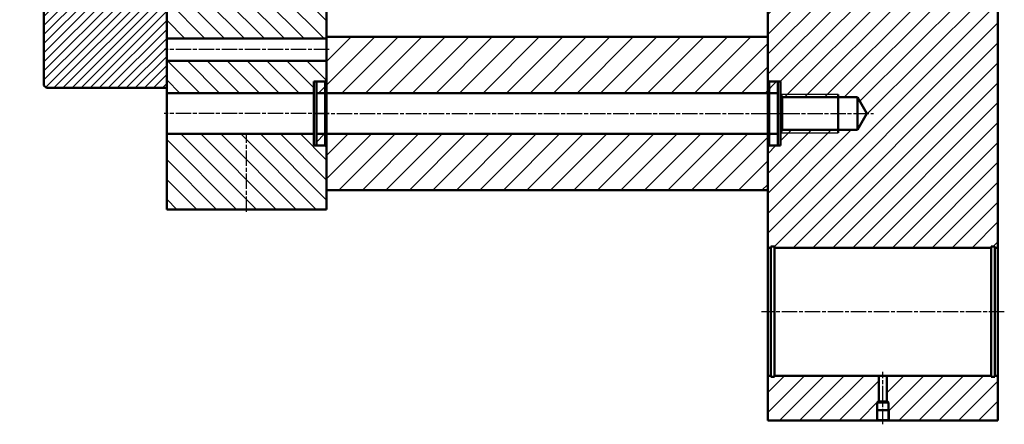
# Model space of a CAD drawing. Header units: millimetres. Extents: x 400 to 2057, y 298 to 1124.
# Tile 1 of 3: x 422 to 1192, y 298 to 614. Entities that reach past the tile are written whole.
import ezdxf

# ---------------------------------------------------------------- set-up
doc = ezdxf.new("R2010")
doc.units = ezdxf.units.MM
doc.linetypes.add('AM_ISO08W050', pattern=[18, 12, -1.5, 3, -1.5])
for name, color, linetype, lineweight in [('AM_0', 7, 'Continuous', 50), ('AM_4', 92, 'Continuous', 25), ('AM_7', 142, 'AM_ISO08W050', 25), ('AM_8', 1, 'Continuous', 25)]:
    doc.layers.add(name, color=color, linetype=linetype, lineweight=lineweight)
pattern_1 = [(45, (614.869, 460.738), (-9.1924, 9.1924), [])]
pattern_2 = [(135, (97.744, 710.738), (-7.77817, -7.77817), [])]
pattern_3 = [(45, (2110.772, 710.738), (7.77817, -7.77817), [])]

msp = doc.modelspace()

# ---------------------------------------------------------------- hatches: boundary and pattern name
at = {"layer": 'AM_8'}
h = msp.add_hatch(dxfattribs=at)
h.set_pattern_fill('_U', color=256, scale=5, angle=45, style=0, pattern_type=0)
h.set_pattern_definition([(45, (379.5695, 519.7415), (-3.535534, 3.535534), [])])
edge = h.paths.add_edge_path()
edge.add_line((479.29, 858.74), (478.13, 857.58))
edge.add_line((478.13, 857.58), (478.13, 833.74))
edge.add_line((478.13, 833.74), (473.07, 830.82))
edge.add_line((473.07, 830.82), (473.07, 745.74))
edge.add_line((473.07, 745.74), (686.33, 745.74))
edge.add_line((686.33, 745.74), (689.07, 746.74))
edge.add_line((689.07, 746.74), (705.07, 746.74))
edge.add_line((705.07, 746.74), (707.82, 745.74))
edge.add_line((707.82, 745.74), (727.07, 745.74))
edge.add_line((727.07, 745.74), (727.07, 788.24))
edge.add_line((727.07, 788.24), (725.07, 790.24))
edge.add_line((725.07, 790.24), (587.57, 790.24))
edge.add_arc((587.57, 790.74), 0.499, 180.00011, 269.99989, ccw=False)
edge.add_line((587.07, 790.74), (587.07, 790.74))
edge.add_line((587.07, 790.74), (549.79, 790.74))
edge.add_line((549.79, 790.74), (540.85, 788.34))
edge.add_line((540.85, 788.34), (537.07, 788.34))
edge.add_line((537.07, 788.34), (537.07, 860.74))
edge.add_line((537.07, 860.74), (443.07, 860.74))
edge.add_line((443.07, 860.74), (441.07, 858.74))
edge.add_line((441.07, 858.74), (441.07, 770.74))
edge.add_line((441.07, 770.74), (435.27, 770.74))
edge.add_arc((435.27, 770.54), 0.2, 89.99985, 180)
edge.add_line((435.07, 770.54), (435.07, 766.64))
edge.add_line((435.07, 766.64), (435.07, 766.44))
edge.add_line((435.07, 766.44), (434.87, 766.44))
edge.add_line((434.87, 766.44), (427.77, 766.44))
edge.add_line((427.77, 766.44), (427.57, 766.44))
edge.add_line((427.57, 766.44), (427.57, 766.64))
edge.add_line((427.57, 766.64), (427.57, 770.54))
edge.add_arc((427.37, 770.54), 0.2, 360, 450.0016)
edge.add_line((427.37, 770.74), (424.07, 770.74))
edge.add_line((424.07, 770.74), (422.07, 768.74))
edge.add_line((422.07, 768.74), (422.07, 652.74))
edge.add_line((422.07, 652.74), (424.07, 650.74))
edge.add_line((424.07, 650.74), (427.37, 650.74))
edge.add_arc((427.37, 650.94), 0.2, 269.99957, 360.00043)
edge.add_line((427.57, 650.94), (427.57, 655.04))
edge.add_line((427.57, 655.04), (427.77, 655.04))
edge.add_line((427.77, 655.04), (435.07, 655.04))
edge.add_line((435.07, 655.04), (435.07, 650.94))
edge.add_arc((435.27, 650.94), 0.2, 180.00101, 269.99899)
edge.add_line((435.27, 650.74), (441.07, 650.74))
edge.add_line((441.07, 650.74), (441.07, 562.74))
edge.add_line((441.07, 562.74), (443.07, 560.74))
edge.add_line((443.07, 560.74), (537.07, 560.74))
edge.add_line((537.07, 560.74), (537.07, 633.14))
edge.add_line((537.07, 633.14), (540.85, 633.14))
edge.add_line((540.85, 633.14), (549.79, 630.74))
edge.add_line((549.79, 630.74), (587.07, 630.74))
edge.add_line((587.07, 630.74), (587.07, 630.74))
edge.add_arc((587.57, 630.74), 0.499, 89.9996, 180.0004, ccw=False)
edge.add_line((587.57, 631.24), (680.57, 631.24))
edge.add_line((680.57, 631.24), (680.57, 633.24))
edge.add_line((680.57, 633.24), (683.85, 633.24))
edge.add_line((683.85, 633.24), (685.01, 634.4))
edge.add_line((685.01, 634.4), (685.01, 658.24))
edge.add_line((685.01, 658.24), (690.07, 661.16))
edge.add_line((690.07, 661.16), (690.07, 674.74))
edge.add_line((690.07, 674.74), (689.07, 674.74))
edge.add_line((689.07, 674.74), (686.33, 675.74))
edge.add_line((686.33, 675.74), (457.07, 675.74))
edge.add_line((457.07, 675.74), (457.07, 745.74))
edge.add_line((457.07, 745.74), (459.07, 745.74))
edge.add_line((459.07, 745.74), (459.07, 830.82))
edge.add_line((459.07, 830.82), (454.01, 833.74))
edge.add_line((454.01, 833.74), (454.01, 857.58))
edge.add_line((454.01, 857.58), (452.85, 858.74))
edge.add_line((452.85, 858.74), (479.29, 858.74))
h = msp.add_hatch(dxfattribs=at)
h.set_pattern_fill('_U', color=256, scale=11, angle=135, style=0, pattern_type=0)
h.set_pattern_definition(pattern_2)
h.paths.add_polyline_path([(662.07, 627.74), (659.07, 630.74), (540.07, 630.74), (537.07, 627.74), (537.07, 599.49), (662.07, 599.49)])
h = msp.add_hatch(dxfattribs=at)
h.set_pattern_fill('_U', color=256, scale=11, angle=135, style=0, pattern_type=0)
h.set_pattern_definition(pattern_3)
h.paths.add_polyline_path([(1018.31, 553.59), (1017.07, 555.74), (1017.07, 565.74), (1008.07, 565.74), (1007.07, 566.74), (1007.07, 630.99), (1162.07, 630.99), (1162.07, 630.74), (1187.07, 630.74), (1187.07, 435.74), (1184.57, 435.74), (1184.57, 436.74), (1181.87, 436.74), (1181.87, 435.74), (1012.27, 435.74), (1012.27, 436.74), (1009.57, 436.74), (1009.57, 435.74), (1007.07, 435.74), (1007.07, 514.74), (1008.07, 515.74), (1017.07, 515.74), (1017.07, 525.74), (1018.31, 527.88), (1077.27, 527.88), (1084.69, 540.74), (1077.27, 553.59)])
h = msp.add_hatch(dxfattribs=at)
h.set_pattern_fill('_U', color=256, scale=13, angle=45, style=0, pattern_type=0)
h.set_pattern_definition(pattern_1)
h.paths.add_polyline_path([(1015.07, 564.74), (1014.07, 565.74), (1007.07, 565.74), (1007.07, 600.74), (662.07, 600.74), (662.07, 565.74), (655.07, 565.74), (654.07, 564.74), (654.07, 556.74), (1015.07, 556.74)])
h = msp.add_hatch(dxfattribs=at)
h.set_pattern_fill('_U', color=256, scale=11, angle=135, style=0, pattern_type=0)
h.set_pattern_definition(pattern_2)
h.paths.add_polyline_path([(537.07, 556.74), (652.07, 556.74), (652.07, 565.74), (661.07, 565.74), (662.07, 566.74), (662.07, 581.99), (537.07, 581.99)])
h = msp.add_hatch(dxfattribs=at)
h.set_pattern_fill('_U', color=256, scale=11, angle=135, style=0, pattern_type=0)
h.set_pattern_definition(pattern_2)
h.paths.add_polyline_path([(662.07, 514.74), (661.07, 515.74), (652.07, 515.74), (652.07, 524.74), (537.07, 524.74), (537.07, 465.74), (662.07, 465.74)])
h = msp.add_hatch(dxfattribs=at)
h.set_pattern_fill('_U', color=256, scale=13, angle=45, style=0, pattern_type=0)
h.set_pattern_definition(pattern_1)
h.paths.add_polyline_path([(654.07, 516.74), (655.07, 515.74), (662.07, 515.74), (662.07, 480.74), (1007.07, 480.74), (1007.07, 515.74), (1014.07, 515.74), (1015.07, 516.74), (1015.07, 524.74), (654.07, 524.74)])
h = msp.add_hatch(dxfattribs=at)
h.set_pattern_fill('_U', color=256, scale=11, angle=135, style=0, pattern_type=0)
h.set_pattern_definition(pattern_3)
h.paths.add_polyline_path([(1092.68, 301.09), (1092.07, 300.74), (1007.07, 300.74), (1007.07, 335.74), (1009.57, 335.74), (1009.57, 334.74), (1012.27, 334.74), (1012.27, 335.74), (1094.07, 335.74), (1094.07, 315.54), (1092.68, 314.74)])
h = msp.add_hatch(dxfattribs=at)
h.set_pattern_fill('_U', color=256, scale=11, angle=135, style=0, pattern_type=0)
h.set_pattern_definition(pattern_3)
h.paths.add_polyline_path([(1101.46, 314.74), (1100.07, 315.54), (1100.07, 335.74), (1181.87, 335.74), (1181.87, 334.74), (1184.57, 334.74), (1184.57, 335.74), (1187.07, 335.74), (1187.07, 300.74), (1102.07, 300.74), (1101.46, 301.09)])

# ---------------------------------------------------------------- linework, layer by layer
at = {"layer": 'AM_0'}
for p, q in [((1007.07, 300.74), (1007.07, 1120.74)), ((1187.07, 1120.74), (1187.07, 300.74)), ((537.07, 465.74), (537.07, 945.74)), ((662.07, 945.74), (662.07, 465.74)), ((441.07, 562.74), (441.07, 650.74)), ((537.07, 560.74), (537.07, 633.14)), ((537.07, 627.74), (537.07, 599.49)), ((662.07, 599.49), (662.07, 627.74)), ((1007.07, 630.99), (1007.07, 566.74)), ((1187.07, 435.74), (1187.07, 630.74)), ((1007.07, 600.74), (662.07, 600.74)), ((662.07, 600.74), (662.07, 565.74)), ((1007.07, 600.74), (662.07, 600.74)), ((1007.07, 565.74), (1007.07, 600.74)), ((1007.07, 565.74), (1007.07, 600.74)), ((537.07, 581.99), (537.07, 599.49)), ((537.07, 599.49), (662.07, 599.49)), ((662.07, 581.99), (662.07, 599.49)), ((662.07, 566.74), (662.07, 593.74)), ((537.07, 581.99), (537.07, 556.74)), ((662.07, 581.99), (537.07, 581.99)), ((443.07, 560.74), (441.07, 562.74)), ((652.07, 556.74), (652.07, 565.74)), ((652.07, 565.74), (661.07, 565.74)), ((655.07, 565.74), (654.07, 564.74)), ((655.07, 565.74), (654.07, 564.74)), ((654.07, 564.74), (654.07, 556.74)), ((654.07, 564.74), (654.07, 516.74)), ((662.07, 565.74), (655.07, 565.74)), ((661.57, 565.74), (655.07, 565.74)), ((661.07, 565.74), (662.07, 566.74)), ((661.07, 515.74), (661.07, 565.74)), ((662.07, 535.24), (662.07, 566.74)), ((1007.07, 566.74), (1007.07, 514.74)), ((1007.07, 566.74), (1008.07, 565.74)), ((1014.07, 565.74), (1007.07, 565.74)), ((1014.07, 565.74), (1007.57, 565.74)), ((1008.07, 565.74), (1017.07, 565.74)), ((1008.07, 565.74), (1008.07, 515.74)), ((1015.07, 564.74), (1014.07, 565.74)), ((1015.07, 564.74), (1014.07, 565.74)), ((1015.07, 516.74), (1015.07, 564.74)), ((1015.07, 556.74), (1015.07, 564.74)), ((1017.07, 565.74), (1017.07, 555.74)), ((443.07, 560.74), (537.07, 560.74)), ((537.07, 524.74), (537.07, 556.74)), ((537.07, 556.74), (652.07, 556.74)), ((652.07, 524.74), (652.07, 556.74)), ((654.07, 556.74), (1015.07, 556.74)), ((654.07, 524.74), (654.07, 556.74)), ((1015.07, 524.74), (1015.07, 556.74)), ((1017.07, 555.74), (1018.31, 553.59)), ((1017.07, 555.74), (1017.07, 540.74)), ((1062.07, 525.74), (1062.07, 555.74)), ((1018.31, 553.59), (1077.27, 553.59)), ((1018.31, 527.88), (1018.31, 553.59)), ((1077.27, 553.59), (1084.69, 540.74)), ((1077.27, 553.59), (1077.27, 527.88)), ((1017.07, 540.74), (1017.07, 525.74)), ((1084.69, 540.74), (1077.27, 527.88)), ((662.07, 514.74), (662.07, 535.24)), ((537.07, 465.74), (537.07, 524.74)), ((537.07, 524.74), (652.07, 524.74)), ((652.07, 524.74), (652.07, 515.74)), ((1015.07, 524.74), (654.07, 524.74)), ((654.07, 516.74), (654.07, 524.74)), ((1015.07, 524.74), (1015.07, 516.74)), ((1018.31, 527.88), (1017.07, 525.74)), ((1017.07, 525.74), (1017.07, 515.74)), ((1077.27, 527.88), (1018.31, 527.88)), ((655.07, 515.74), (654.07, 516.74)), ((654.07, 516.74), (655.07, 515.74)), ((1014.07, 515.74), (1015.07, 516.74)), ((1015.07, 516.74), (1014.07, 515.74)), ((652.07, 515.74), (661.07, 515.74)), ((661.57, 515.74), (655.07, 515.74)), ((655.07, 515.74), (662.07, 515.74)), ((661.07, 515.74), (662.07, 514.74)), ((662.07, 515.74), (662.07, 480.74)), ((662.07, 515.74), (662.07, 480.74)), ((662.07, 514.74), (662.07, 465.74)), ((1007.07, 480.88), (1007.07, 515.74)), ((1007.07, 480.74), (1007.07, 515.74)), ((1007.07, 515.74), (1014.07, 515.74)), ((1008.07, 515.74), (1007.07, 514.74)), ((1007.07, 514.74), (1007.07, 435.74)), ((1014.07, 515.74), (1007.57, 515.74)), ((1017.07, 515.74), (1008.07, 515.74)), ((1007.07, 480.74), (662.07, 480.74)), ((662.07, 480.74), (1007.07, 480.74)), ((662.07, 465.74), (537.07, 465.74)), ((662.07, 465.74), (537.07, 465.74)), ((1007.07, 335.74), (1007.07, 435.74)), ((1007.07, 435.74), (1009.57, 435.74)), ((1009.57, 334.74), (1009.57, 436.74)), ((1009.57, 436.74), (1012.27, 436.74)), ((1012.27, 334.74), (1012.27, 436.74)), ((1012.27, 435.74), (1181.87, 435.74)), ((1181.87, 334.74), (1181.87, 436.74)), ((1184.57, 436.74), (1181.87, 436.74)), ((1184.57, 334.74), (1184.57, 436.74)), ((1187.07, 435.74), (1184.57, 435.74)), ((1187.07, 335.74), (1187.07, 435.74)), ((1007.07, 335.74), (1007.07, 300.74)), ((1009.57, 335.74), (1007.07, 335.74)), ((1012.27, 334.74), (1009.57, 334.74)), ((1012.27, 335.74), (1181.87, 335.74)), ((1094.07, 315.54), (1094.07, 335.74)), ((1100.07, 315.54), (1100.07, 335.74)), ((1181.87, 334.74), (1184.57, 334.74)), ((1184.57, 335.74), (1187.07, 335.74)), ((1187.07, 335.74), (1187.07, 300.74)), ((1092.07, 308.74), (1102.07, 308.74)), ((1092.68, 314.74), (1094.07, 315.54)), ((1101.46, 314.74), (1092.68, 314.74)), ((1092.68, 301.09), (1092.68, 314.74)), ((1100.07, 315.54), (1094.07, 315.54)), ((1101.46, 314.74), (1100.07, 315.54)), ((1101.46, 301.09), (1101.46, 314.74)), ((1007.07, 300.74), (1092.07, 300.74)), ((1187.07, 300.74), (1007.07, 300.74)), ((1092.07, 300.74), (1092.68, 301.09)), ((1102.07, 300.74), (1092.07, 300.74)), ((1092.68, 301.09), (1101.46, 301.09)), ((1102.07, 300.74), (1101.46, 301.09)), ((1187.07, 300.74), (1102.07, 300.74))]:
    msp.add_line(p, q, dxfattribs=at)
at = {"layer": 'AM_0', "color": 0, "linetype": 'ByBlock', "lineweight": -2}
for p in [(654.07, 565.74), (654.07, 515.74)]:
    msp.add_point(p, dxfattribs=at)
at = {"layer": 'AM_4'}
for p, q in [((1062.07, 555.74), (1017.07, 555.74)), ((1017.07, 525.74), (1062.07, 525.74)), ((1092.07, 308.74), (1092.07, 300.74)), ((1102.07, 308.74), (1102.07, 300.74))]:
    msp.add_line(p, q, dxfattribs=at)
at = {"layer": 'AM_7'}
for p, q in [((664.07, 590.74), (535.07, 590.74)), ((664.07, 540.74), (535.07, 540.74)), ((652.07, 540.74), (1024.07, 540.74)), ((1002.07, 540.74), (1089.69, 540.74)), ((599.57, 463.74), (599.57, 523.83)), ((1192.07, 385.74), (1002.07, 385.74)), ((1097.07, 297.74), (1097.07, 338.74))]:
    msp.add_line(p, q, dxfattribs=at)
at = {"layer": 'AM_8', "linetype": 'Continuous'}
msp.add_line((1006.92, 480.74), (1007.07, 480.88), dxfattribs=at)

doc.saveas('drawing.dxf')
